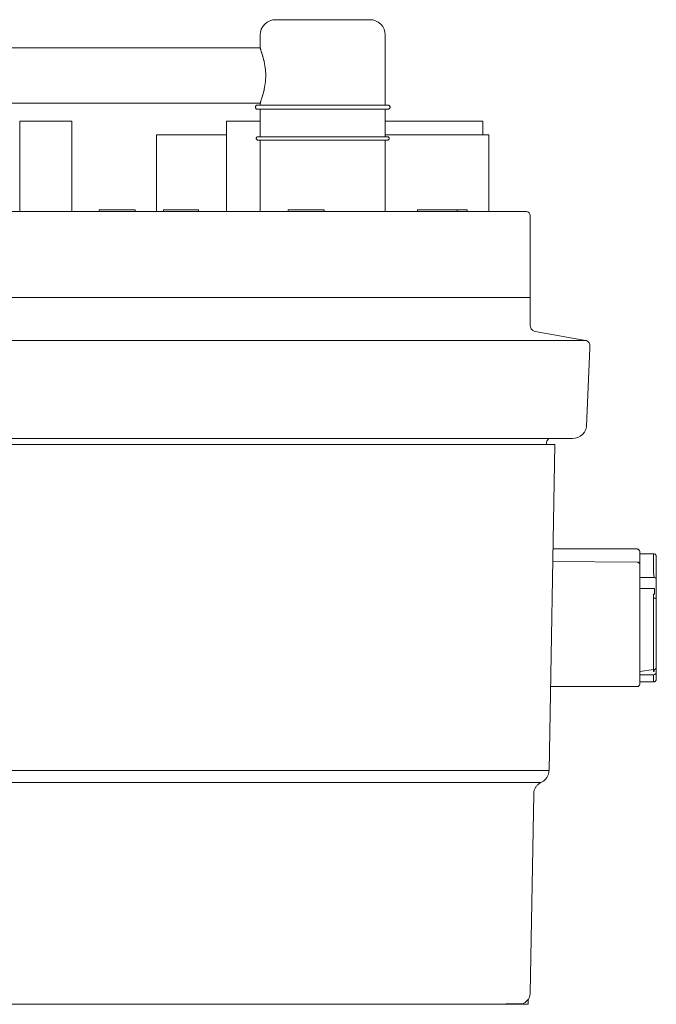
# Model space of a CAD drawing. Header units: millimetres. Extents: x -244 to 264, y 247 to 642.
# Tile 4 of 4: x 33 to 264, y 247 to 604. Entities that reach past the tile are written whole.
import ezdxf

# ---------------------------------------------------------------- set-up
doc = ezdxf.new("R2010")
doc.units = ezdxf.units.MM
doc.header["$MEASUREMENT"] = 0
doc.layers.add('material 1', color=7, linetype='Continuous')

msp = doc.modelspace()

# ---------------------------------------------------------------- linework, layer by layer
at = {"layer": 'material 1', "color": 7, "linetype": 'Continuous', "lineweight": 0}
for p, q in [((122.96, 603.04), (122.08, 602.33)), ((123.95, 603.55), (122.96, 603.04)), ((124.97, 603.85), (123.95, 603.55)), ((125.97, 603.94), (124.97, 603.85)), ((125.97, 603.94), (126.04, 603.94)), ((126.04, 603.94), (126.26, 603.94)), ((126.26, 603.94), (126.63, 603.94)), ((126.63, 603.94), (127.17, 603.94)), ((127.17, 603.94), (127.88, 603.94)), ((127.88, 603.94), (128.76, 603.94)), ((128.76, 603.94), (129.8, 603.94)), ((129.8, 603.94), (129.88, 603.94)), ((129.88, 603.94), (130.98, 603.94)), ((130.98, 603.94), (132.2, 603.94)), ((132.2, 603.94), (133.52, 603.94)), ((133.52, 603.94), (134.93, 603.94)), ((134.93, 603.94), (136.42, 603.94)), ((136.42, 603.94), (138, 603.94)), ((138, 603.94), (139.64, 603.94)), ((139.64, 603.94), (141.34, 603.94)), ((141.34, 603.94), (142.21, 603.94)), ((142.21, 603.94), (143.09, 603.94)), ((143.09, 603.94), (143.97, 603.94)), ((143.97, 603.94), (144.84, 603.94)), ((144.84, 603.94), (146.53, 603.94)), ((146.53, 603.94), (148.17, 603.94)), ((148.17, 603.94), (149.75, 603.94)), ((149.75, 603.94), (151.24, 603.94)), ((151.24, 603.94), (152.65, 603.94)), ((152.65, 603.94), (153.97, 603.94)), ((153.97, 603.94), (155.19, 603.94)), ((155.19, 603.94), (156.37, 603.94)), ((156.37, 603.94), (157.41, 603.94)), ((157.41, 603.94), (158.29, 603.94)), ((158.29, 603.94), (159, 603.94)), ((159, 603.94), (159.54, 603.94)), ((159.54, 603.94), (159.91, 603.94)), ((159.91, 603.94), (160.13, 603.94)), ((160.13, 603.94), (160.2, 603.94)), ((161.2, 603.85), (160.2, 603.94)), ((161.2, 603.85), (162.23, 603.55)), ((162.23, 603.55), (163.21, 603.04)), ((163.21, 603.04), (164.09, 602.33)), ((120.56, 599.43), (120.47, 598.43)), ((120.85, 600.46), (120.56, 599.43)), ((121.36, 601.45), (120.85, 600.46)), ((122.08, 602.33), (121.36, 601.45)), ((164.09, 602.33), (164.81, 601.45)), ((164.81, 601.45), (165.32, 600.46)), ((165.32, 600.46), (165.61, 599.43)), ((165.61, 599.43), (165.7, 598.43)), ((120.47, 598.43), (120.47, 593.63)), ((165.7, 598.43), (165.7, 573)), ((-53.21, 593.7), (120.47, 593.7)), ((120.51, 593.55), (120.52, 593.54)), ((120.66, 593.04), (120.68, 593)), ((120.68, 593), (120.69, 592.94)), ((120.98, 592.07), (121.01, 591.99)), ((121.37, 590.77), (121.4, 590.68)), ((121.82, 589.17), (121.84, 589.07)), ((122.17, 587.38), (122.4, 585.63)), ((122.4, 585.63), (122.42, 585.52)), ((122.49, 583.6), (122.42, 581.88)), ((122.49, 583.8), (122.5, 583.7)), ((122.5, 583.7), (122.49, 583.6)), ((121.79, 578.14), (121.37, 576.63)), ((121.82, 578.23), (121.79, 578.14)), ((121.84, 578.34), (121.82, 578.23)), ((122.18, 580.13), (122.17, 580.02)), ((120.68, 574.4), (120.66, 574.37)), ((120.98, 575.33), (120.96, 575.27)), ((-53.21, 573.7), (120.47, 573.7)), ((118.71, 572.41), (118.7, 572.28)), ((118.71, 572.15), (118.7, 572.28)), ((118.75, 572.55), (118.71, 572.41)), ((118.71, 572.15), (118.75, 572.02)), ((118.81, 572.68), (118.75, 572.55)), ((118.75, 572.02), (118.81, 571.89)), ((118.91, 572.79), (118.81, 572.68)), ((118.81, 571.89), (118.91, 571.77)), ((119.02, 572.88), (118.91, 572.79)), ((118.91, 571.77), (119.02, 571.68)), ((119.15, 572.95), (119.02, 572.88)), ((119.02, 571.68), (119.15, 571.61)), ((119.28, 572.99), (119.15, 572.95)), ((119.15, 571.61), (119.28, 571.57)), ((119.42, 573), (119.28, 572.99)), ((119.28, 571.57), (119.42, 571.56)), ((119.42, 573), (119.51, 573)), ((119.51, 571.56), (119.42, 571.56)), ((119.51, 573), (119.71, 573)), ((119.71, 571.56), (119.51, 571.56)), ((119.71, 573), (120.07, 573)), ((120.07, 571.56), (119.71, 571.56)), ((120.07, 573), (120.57, 573)), ((120.57, 571.56), (120.07, 571.56)), ((120.47, 573.77), (120.47, 573)), ((120.47, 561.56), (120.47, 571.56)), ((120.51, 573.87), (120.51, 573.86)), ((121.08, 573), (120.57, 573)), ((120.57, 571.56), (121.08, 571.56)), ((121.08, 573), (122.06, 573)), ((122.06, 571.56), (121.08, 571.56)), ((122.06, 573), (123.27, 573)), ((123.27, 571.56), (122.06, 571.56)), ((123.27, 573), (124.71, 573)), ((124.71, 571.56), (123.27, 571.56)), ((124.71, 573), (126.35, 573)), ((126.35, 571.56), (124.71, 571.56)), ((126.35, 573), (128.17, 573)), ((128.17, 571.56), (126.35, 571.56)), ((128.17, 573), (129.17, 573)), ((129.17, 571.56), (128.17, 571.56)), ((129.17, 573), (130.7, 573)), ((130.7, 571.56), (129.17, 571.56)), ((130.7, 573), (132.31, 573)), ((132.31, 571.56), (130.7, 571.56)), ((132.31, 573), (133.98, 573)), ((133.98, 571.56), (132.31, 571.56)), ((133.98, 573), (135.71, 573)), ((135.71, 571.56), (133.98, 571.56)), ((134.32, 572.99), (135.71, 573)), ((134.32, 571.57), (135.71, 571.56)), ((135.71, 573), (137.5, 573)), ((136.54, 572.99), (135.71, 573)), ((136.54, 571.57), (135.71, 571.56)), ((137.5, 571.56), (135.71, 571.56)), ((136.54, 572.99), (137.5, 573)), ((136.54, 572.99), (138.75, 572.99)), ((136.54, 571.57), (137.5, 571.56)), ((138.75, 571.57), (136.54, 571.57)), ((137.5, 573), (139.32, 573)), ((138.75, 572.99), (137.5, 573)), ((138.75, 571.57), (137.5, 571.56)), ((139.32, 571.56), (137.5, 571.56)), ((139.32, 573), (141.19, 573)), ((141.19, 571.56), (139.32, 571.56)), ((141.19, 573), (143.09, 573)), ((143.09, 571.56), (141.19, 571.56)), ((143.09, 573), (144.98, 573)), ((144.98, 571.56), (143.09, 571.56)), ((144.98, 573), (146.85, 573)), ((146.85, 571.56), (144.98, 571.56)), ((146.85, 573), (148.68, 573)), ((148.68, 571.56), (146.85, 571.56)), ((147.42, 572.99), (148.68, 573)), ((147.42, 572.99), (149.64, 572.99)), ((147.42, 571.57), (148.68, 571.56)), ((149.64, 571.57), (147.42, 571.57)), ((148.68, 573), (150.46, 573)), ((149.64, 572.99), (148.68, 573)), ((149.64, 571.57), (148.68, 571.56)), ((150.46, 571.56), (148.68, 571.56)), ((149.64, 572.99), (150.46, 573)), ((149.64, 571.57), (150.46, 571.56)), ((150.46, 573), (152.19, 573)), ((151.85, 572.99), (150.46, 573)), ((151.85, 571.57), (150.46, 571.56)), ((152.19, 571.56), (150.46, 571.56)), ((152.19, 573), (153.86, 573)), ((153.86, 571.56), (152.19, 571.56)), ((153.86, 573), (155.47, 573)), ((155.47, 571.56), (153.86, 571.56)), ((155.47, 573), (157, 573)), ((157, 571.56), (155.47, 571.56)), ((157, 573), (158.01, 573)), ((158.01, 571.56), (157, 571.56)), ((158.01, 573), (159.82, 573)), ((159.82, 571.56), (158.01, 571.56)), ((159.82, 573), (161.46, 573)), ((161.46, 571.56), (159.82, 571.56)), ((161.46, 573), (162.9, 573)), ((162.9, 571.56), (161.46, 571.56)), ((162.9, 573), (164.11, 573)), ((164.11, 571.56), (162.9, 571.56)), ((164.11, 573), (165.09, 573)), ((165.09, 571.56), (164.11, 571.56)), ((165.6, 573), (165.09, 573)), ((165.09, 571.56), (165.6, 571.56)), ((165.6, 573), (165.99, 573)), ((165.99, 571.56), (165.6, 571.56)), ((165.7, 561.56), (165.7, 571.56)), ((165.99, 573), (166.3, 573)), ((166.3, 571.56), (165.99, 571.56)), ((166.3, 573), (166.53, 573)), ((166.53, 571.56), (166.3, 571.56)), ((166.53, 573), (166.66, 573)), ((166.66, 571.56), (166.53, 571.56)), ((166.66, 573), (166.76, 573)), ((166.76, 571.56), (166.66, 571.56)), ((166.76, 573), (166.89, 572.99)), ((166.89, 571.57), (166.76, 571.56)), ((166.89, 572.99), (167.02, 572.95)), ((167.02, 571.61), (166.89, 571.57)), ((167.02, 572.95), (167.15, 572.88)), ((167.15, 571.68), (167.02, 571.61)), ((167.15, 572.88), (167.27, 572.79)), ((167.27, 571.77), (167.15, 571.68)), ((167.27, 572.79), (167.36, 572.68)), ((167.36, 571.89), (167.27, 571.77)), ((167.36, 572.68), (167.43, 572.55)), ((167.43, 572.02), (167.36, 571.89)), ((167.43, 572.55), (167.46, 572.41)), ((167.46, 572.15), (167.43, 572.02)), ((167.46, 572.41), (167.48, 572.28)), ((167.46, 572.15), (167.48, 572.28)), ((33.42, 567.26), (33.42, 534.47)), ((33.46, 567.26), (33.42, 567.26)), ((33.58, 567.26), (33.46, 567.26)), ((33.79, 567.26), (33.58, 567.26)), ((34.09, 567.26), (33.79, 567.26)), ((34.48, 567.26), (34.09, 567.26)), ((34.96, 567.26), (34.48, 567.26)), ((35.54, 567.26), (34.96, 567.26)), ((36.19, 567.26), (35.54, 567.26)), ((36.91, 567.26), (36.19, 567.26)), ((37.7, 567.26), (36.91, 567.26)), ((38.53, 567.26), (37.7, 567.26)), ((39.39, 567.26), (38.53, 567.26)), ((40.26, 567.26), (39.39, 567.26)), ((41.14, 567.26), (40.26, 567.26)), ((42.01, 567.26), (41.14, 567.26)), ((42.86, 567.26), (42.01, 567.26)), ((43.71, 567.26), (42.86, 567.26)), ((44.58, 567.26), (43.71, 567.26)), ((45.46, 567.26), (44.58, 567.26)), ((46.34, 567.26), (45.46, 567.26)), ((47.2, 567.26), (46.34, 567.26)), ((48.03, 567.26), (47.2, 567.26)), ((48.81, 567.26), (48.03, 567.26)), ((49.53, 567.26), (48.81, 567.26)), ((50.19, 567.26), (49.53, 567.26)), ((50.76, 567.26), (50.19, 567.26)), ((51.24, 567.26), (50.76, 567.26)), ((51.64, 567.26), (51.24, 567.26)), ((51.93, 567.26), (51.64, 567.26)), ((52.14, 567.26), (51.93, 567.26)), ((52.26, 567.26), (52.14, 567.26)), ((52.3, 567.26), (52.26, 567.26)), ((52.3, 534.47), (52.3, 567.26)), ((108.25, 567.26), (108.25, 534.47)), ((108.29, 567.26), (108.25, 567.26)), ((108.4, 567.26), (108.29, 567.26)), ((108.6, 567.26), (108.4, 567.26)), ((108.88, 567.26), (108.6, 567.26)), ((109.25, 567.26), (108.88, 567.26)), ((109.71, 567.26), (109.25, 567.26)), ((110.25, 567.26), (109.71, 567.26)), ((110.87, 567.26), (110.25, 567.26)), ((111.56, 567.26), (110.87, 567.26)), ((112.3, 567.26), (111.56, 567.26)), ((113.09, 567.26), (112.3, 567.26)), ((113.91, 567.26), (113.09, 567.26)), ((114.74, 567.26), (113.91, 567.26)), ((115.57, 567.26), (114.74, 567.26)), ((116.4, 567.26), (115.57, 567.26)), ((117.2, 567.26), (116.4, 567.26)), ((118.01, 567.26), (117.2, 567.26)), ((118.83, 567.26), (118.01, 567.26)), ((119.67, 567.26), (118.83, 567.26)), ((120.47, 567.26), (119.67, 567.26)), ((167.19, 567.26), (165.7, 567.26)), ((169.31, 567.26), (167.19, 567.26)), ((171.46, 567.26), (169.31, 567.26)), ((173.62, 567.26), (171.46, 567.26)), ((175.75, 567.26), (173.62, 567.26)), ((177.83, 567.26), (175.75, 567.26)), ((179.92, 567.26), (177.83, 567.26)), ((182.05, 567.26), (179.92, 567.26)), ((184.21, 567.26), (182.05, 567.26)), ((186.36, 567.26), (184.21, 567.26)), ((188.48, 567.26), (186.36, 567.26)), ((190.51, 567.26), (188.48, 567.26)), ((192.44, 567.26), (190.51, 567.26)), ((194.22, 567.26), (192.44, 567.26)), ((195.82, 567.26), (194.22, 567.26)), ((197.23, 567.26), (195.82, 567.26)), ((198.42, 567.26), (197.23, 567.26)), ((199.38, 567.26), (198.42, 567.26)), ((200.11, 567.26), (199.38, 567.26)), ((200.62, 567.26), (200.11, 567.26)), ((200.91, 567.26), (200.62, 567.26)), ((201, 567.26), (200.91, 567.26)), ((201, 567.26), (201, 562.26)), ((82.92, 562.25), (83.02, 562.25)), ((82.92, 534.47), (82.92, 562.25)), ((83.02, 562.25), (83.34, 562.25)), ((83.34, 562.25), (83.89, 562.25)), ((83.89, 562.25), (84.67, 562.25)), ((84.67, 562.25), (85.71, 562.25)), ((85.71, 562.25), (86.98, 562.25)), ((86.98, 562.25), (88.49, 562.25)), ((88.49, 562.25), (90.22, 562.25)), ((90.22, 562.25), (92.13, 562.25)), ((92.13, 562.25), (94.2, 562.25)), ((94.2, 562.25), (96.39, 562.25)), ((96.39, 562.25), (98.66, 562.25)), ((98.66, 562.25), (100.98, 562.25)), ((100.98, 562.25), (103.3, 562.25)), ((103.3, 562.25), (105.59, 562.25)), ((105.59, 562.25), (107.83, 562.25)), ((107.83, 562.25), (108.25, 562.25)), ((119.02, 561.07), (119.01, 560.96)), ((119.02, 560.85), (119.01, 560.96)), ((119.05, 561.18), (119.02, 561.07)), ((119.02, 560.85), (119.05, 560.73)), ((119.11, 561.29), (119.05, 561.18)), ((119.05, 560.73), (119.11, 560.63)), ((119.19, 561.39), (119.11, 561.29)), ((119.11, 560.63), (119.19, 560.53)), ((119.29, 561.46), (119.19, 561.39)), ((119.19, 560.53), (119.29, 560.45)), ((119.39, 561.52), (119.29, 561.46)), ((119.29, 560.45), (119.39, 560.39)), ((119.51, 561.55), (119.39, 561.52)), ((119.39, 560.39), (119.51, 560.36)), ((119.62, 561.56), (119.51, 561.55)), ((119.51, 560.36), (119.62, 560.35)), ((119.62, 561.56), (119.71, 561.56)), ((119.71, 560.35), (119.62, 560.35)), ((119.71, 561.56), (119.91, 561.56)), ((119.91, 560.35), (119.71, 560.35)), ((119.91, 561.56), (120.26, 561.56)), ((120.26, 560.35), (119.91, 560.35)), ((120.26, 561.56), (120.77, 561.56)), ((120.77, 560.35), (120.26, 560.35)), ((120.47, 560.35), (120.47, 534.47)), ((121.26, 561.56), (120.77, 561.56)), ((120.77, 560.35), (121.26, 560.35)), ((121.26, 561.56), (122.24, 561.56)), ((122.24, 560.35), (121.26, 560.35)), ((122.24, 561.56), (123.44, 561.56)), ((123.44, 560.35), (122.24, 560.35)), ((123.44, 561.56), (124.87, 561.56)), ((124.87, 560.35), (123.44, 560.35)), ((124.87, 561.56), (126.49, 561.56)), ((126.49, 560.35), (124.87, 560.35)), ((126.49, 561.56), (128.29, 561.56)), ((128.29, 560.35), (126.49, 560.35)), ((128.29, 561.56), (129.29, 561.56)), ((129.29, 560.35), (128.29, 560.35)), ((129.29, 561.56), (130.81, 561.56)), ((130.81, 560.35), (129.29, 560.35)), ((130.81, 561.56), (132.4, 561.56)), ((132.4, 560.35), (130.81, 560.35)), ((132.26, 561.55), (134.06, 561.56)), ((132.26, 560.36), (134.06, 560.35)), ((132.4, 561.56), (134.06, 561.56)), ((134.06, 560.35), (132.4, 560.35)), ((134.06, 561.56), (135.77, 561.56)), ((134.41, 561.55), (134.06, 561.56)), ((134.41, 560.36), (134.06, 560.35)), ((135.77, 560.35), (134.06, 560.35)), ((134.41, 561.55), (135.77, 561.56)), ((134.41, 561.55), (136.6, 561.55)), ((134.41, 560.36), (135.77, 560.35)), ((136.6, 560.36), (134.41, 560.36)), ((135.77, 561.56), (137.54, 561.56)), ((136.6, 561.55), (135.77, 561.56)), ((136.6, 560.36), (135.77, 560.35)), ((137.54, 560.35), (135.77, 560.35)), ((136.6, 561.55), (137.54, 561.56)), ((136.6, 561.55), (138.8, 561.55)), ((136.6, 560.36), (137.54, 560.35)), ((138.8, 560.36), (136.6, 560.36)), ((137.54, 561.56), (139.36, 561.56)), ((138.8, 561.55), (137.54, 561.56)), ((138.8, 560.36), (137.54, 560.35)), ((139.36, 560.35), (137.54, 560.35)), ((138.8, 561.55), (139.36, 561.56)), ((138.8, 561.55), (140.97, 561.55)), ((138.8, 560.36), (139.36, 560.35)), ((140.97, 560.36), (138.8, 560.36)), ((139.36, 561.56), (141.21, 561.56)), ((140.97, 561.55), (139.36, 561.56)), ((140.97, 560.36), (139.36, 560.35)), ((141.21, 560.35), (139.36, 560.35)), ((141.21, 561.56), (143.09, 561.56)), ((143.09, 560.35), (141.21, 560.35)), ((143.09, 561.56), (144.96, 561.56)), ((144.96, 560.35), (143.09, 560.35)), ((144.96, 561.56), (146.81, 561.56)), ((146.81, 560.35), (144.96, 560.35)), ((145.2, 561.55), (146.81, 561.56)), ((145.2, 561.55), (147.38, 561.55)), ((145.2, 560.36), (146.81, 560.35)), ((147.38, 560.36), (145.2, 560.36)), ((146.81, 561.56), (148.63, 561.56)), ((147.38, 561.55), (146.81, 561.56)), ((147.38, 560.36), (146.81, 560.35)), ((148.63, 560.35), (146.81, 560.35)), ((147.38, 561.55), (148.63, 561.56)), ((147.38, 561.55), (149.57, 561.55)), ((147.38, 560.36), (148.63, 560.35)), ((149.57, 560.36), (147.38, 560.36)), ((148.63, 561.56), (150.4, 561.56)), ((149.57, 561.55), (148.63, 561.56)), ((149.57, 560.36), (148.63, 560.35)), ((150.4, 560.35), (148.63, 560.35)), ((149.57, 561.55), (150.4, 561.56)), ((149.57, 561.55), (151.77, 561.55)), ((149.57, 560.36), (150.4, 560.35)), ((151.77, 560.36), (149.57, 560.36)), ((150.4, 561.56), (152.12, 561.56)), ((151.77, 561.55), (150.4, 561.56)), ((151.77, 560.36), (150.4, 560.35)), ((152.12, 560.35), (150.4, 560.35)), ((151.77, 561.55), (152.12, 561.56)), ((151.77, 560.36), (152.12, 560.35)), ((152.12, 561.56), (153.77, 561.56)), ((153.92, 561.55), (152.12, 561.56)), ((153.92, 560.36), (152.12, 560.35)), ((153.77, 560.35), (152.12, 560.35)), ((153.77, 561.56), (155.36, 561.56)), ((155.36, 560.35), (153.77, 560.35)), ((155.36, 561.56), (156.88, 561.56)), ((156.88, 560.35), (155.36, 560.35)), ((156.88, 561.56), (157.88, 561.56)), ((157.88, 560.35), (156.88, 560.35)), ((157.88, 561.56), (159.68, 561.56)), ((159.68, 560.35), (157.88, 560.35)), ((159.68, 561.56), (161.31, 561.56)), ((161.31, 560.35), (159.68, 560.35)), ((161.31, 561.56), (162.73, 561.56)), ((162.73, 560.35), (161.31, 560.35)), ((162.73, 561.56), (163.93, 561.56)), ((163.93, 560.35), (162.73, 560.35)), ((163.93, 561.56), (164.91, 561.56)), ((164.91, 560.35), (163.93, 560.35)), ((165.41, 561.56), (164.91, 561.56)), ((164.91, 560.35), (165.41, 560.35)), ((165.41, 561.56), (165.8, 561.56)), ((165.8, 560.35), (165.41, 560.35)), ((166.2, 562.26), (165.7, 562.26)), ((165.7, 534.47), (165.7, 560.35)), ((165.8, 561.56), (166.1, 561.56)), ((166.1, 560.35), (165.8, 560.35)), ((166.1, 561.56), (166.33, 561.56)), ((166.33, 560.35), (166.1, 560.35)), ((168.51, 562.26), (166.2, 562.26)), ((166.33, 561.56), (166.46, 561.56)), ((166.46, 560.35), (166.33, 560.35)), ((166.46, 561.56), (166.55, 561.56)), ((166.55, 560.35), (166.46, 560.35)), ((166.55, 561.56), (166.66, 561.55)), ((166.66, 560.36), (166.55, 560.35)), ((166.66, 561.55), (166.78, 561.52)), ((166.78, 560.39), (166.66, 560.36)), ((166.78, 561.52), (166.89, 561.46)), ((166.89, 560.45), (166.78, 560.39)), ((166.89, 561.46), (166.98, 561.39)), ((166.98, 560.53), (166.89, 560.45)), ((166.98, 561.39), (167.06, 561.29)), ((167.06, 560.63), (166.98, 560.53)), ((167.06, 561.29), (167.12, 561.18)), ((167.12, 560.73), (167.06, 560.63)), ((167.12, 561.18), (167.15, 561.07)), ((167.15, 560.85), (167.12, 560.73)), ((167.15, 561.07), (167.16, 560.96)), ((167.15, 560.85), (167.16, 560.96)), ((170.86, 562.26), (168.51, 562.26)), ((173.22, 562.26), (170.86, 562.26)), ((175.56, 562.26), (173.22, 562.26)), ((177.83, 562.26), (175.56, 562.26)), ((180.11, 562.26), (177.83, 562.26)), ((182.45, 562.26), (180.11, 562.26)), ((184.81, 562.26), (182.45, 562.26)), ((187.16, 562.26), (184.81, 562.26)), ((189.47, 562.26), (187.16, 562.26)), ((191.7, 562.26), (189.47, 562.26)), ((193.81, 562.26), (191.7, 562.26)), ((195.75, 562.26), (193.81, 562.26)), ((197.51, 562.26), (195.75, 562.26)), ((199.05, 562.26), (197.51, 562.26)), ((200.35, 562.26), (199.05, 562.26)), ((201.4, 562.26), (200.35, 562.26)), ((202.2, 562.26), (201.4, 562.26)), ((202.75, 562.26), (202.2, 562.26)), ((203.07, 562.26), (202.75, 562.26)), ((203.18, 562.26), (203.07, 562.26)), ((203.18, 562.26), (203.18, 534.47)), ((62.22, 535.15), (62.2, 535.15)), ((62.2, 535.15), (62.2, 534.47)), ((62.29, 535.15), (62.22, 535.15)), ((62.43, 535.15), (62.29, 535.15)), ((62.63, 535.15), (62.43, 535.15)), ((62.88, 535.15), (62.63, 535.15)), ((63.18, 535.15), (62.88, 535.15)), ((63.52, 535.15), (63.18, 535.15)), ((63.89, 535.15), (63.52, 535.15)), ((64.31, 535.15), (63.89, 535.15)), ((64.78, 535.15), (64.31, 535.15)), ((65.29, 535.15), (64.78, 535.15)), ((65.83, 535.15), (65.29, 535.15)), ((66.4, 535.15), (65.83, 535.15)), ((66.98, 535.15), (66.4, 535.15)), ((67.58, 535.15), (66.98, 535.15)), ((68.17, 535.15), (67.58, 535.15)), ((68.76, 535.15), (68.17, 535.15)), ((69.34, 535.15), (68.76, 535.15)), ((69.89, 535.15), (69.34, 535.15)), ((70.44, 535.15), (69.89, 535.15)), ((70.98, 535.15), (70.44, 535.15)), ((71.5, 535.15), (70.98, 535.15)), ((71.99, 535.15), (71.5, 535.15)), ((72.45, 535.15), (71.99, 535.15)), ((72.66, 535.15), (72.45, 535.15)), ((72.86, 535.15), (72.66, 535.15)), ((73.22, 535.15), (72.86, 535.15)), ((73.53, 535.15), (73.22, 535.15)), ((73.78, 535.15), (73.53, 535.15)), ((73.98, 535.15), (73.78, 535.15)), ((75.08, 535.15), (73.98, 535.15)), ((75.12, 535.15), (75.08, 535.15)), ((75.13, 535.15), (75.12, 535.15)), ((75.13, 535.15), (75.13, 534.47)), ((85.38, 534.47), (85.38, 535.15)), ((85.4, 535.15), (85.38, 535.15)), ((85.46, 535.15), (85.4, 535.15)), ((85.56, 535.15), (85.46, 535.15)), ((85.69, 535.15), (85.56, 535.15)), ((85.87, 535.15), (85.69, 535.15)), ((86.08, 535.15), (85.87, 535.15)), ((86.33, 535.15), (86.08, 535.15)), ((86.62, 535.15), (86.33, 535.15)), ((86.93, 535.15), (86.62, 535.15)), ((87.28, 535.15), (86.93, 535.15)), ((87.65, 535.15), (87.28, 535.15)), ((88.04, 535.15), (87.65, 535.15)), ((88.45, 535.15), (88.04, 535.15)), ((88.87, 535.15), (88.45, 535.15)), ((89.29, 535.15), (88.87, 535.15)), ((89.72, 535.15), (89.29, 535.15)), ((90.15, 535.15), (89.72, 535.15)), ((90.6, 535.15), (90.15, 535.15)), ((91.06, 535.15), (90.6, 535.15)), ((91.54, 535.15), (91.06, 535.15)), ((92.02, 535.15), (91.54, 535.15)), ((92.5, 535.15), (92.02, 535.15)), ((92.98, 535.15), (92.5, 535.15)), ((93.45, 535.15), (92.98, 535.15)), ((93.91, 535.15), (93.45, 535.15)), ((94.35, 535.15), (93.91, 535.15)), ((94.77, 535.15), (94.35, 535.15)), ((95.17, 535.15), (94.77, 535.15)), ((95.53, 535.15), (95.17, 535.15)), ((95.86, 535.15), (95.53, 535.15)), ((96.16, 535.15), (95.86, 535.15)), ((96.16, 535.15), (96.47, 535.15)), ((96.47, 535.15), (96.74, 535.15)), ((97.96, 535.15), (96.74, 535.15)), ((98.04, 535.15), (97.96, 535.15)), ((98.11, 535.15), (98.04, 535.15)), ((98.13, 535.15), (98.11, 535.15)), ((98.12, 534.47), (98.13, 535.15)), ((130.58, 534.47), (130.58, 535.15)), ((130.58, 535.15), (130.61, 535.15)), ((130.61, 535.15), (130.68, 535.15)), ((132.05, 535.15), (130.68, 535.15)), ((132.3, 535.15), (132.05, 535.15)), ((132.61, 535.15), (132.3, 535.15)), ((132.97, 535.15), (132.61, 535.15)), ((133.38, 535.15), (132.97, 535.15)), ((133.84, 535.15), (133.38, 535.15)), ((134.34, 535.15), (133.84, 535.15)), ((134.86, 535.15), (134.34, 535.15)), ((135.41, 535.15), (134.86, 535.15)), ((135.97, 535.15), (135.41, 535.15)), ((136.54, 535.15), (135.97, 535.15)), ((137.11, 535.15), (136.54, 535.15)), ((137.68, 535.15), (137.11, 535.15)), ((138.27, 535.15), (137.68, 535.15)), ((138.86, 535.15), (138.27, 535.15)), ((139.44, 535.15), (138.86, 535.15)), ((140.01, 535.15), (139.44, 535.15)), ((140.55, 535.15), (140.01, 535.15)), ((141.06, 535.15), (140.55, 535.15)), ((141.53, 535.15), (141.06, 535.15)), ((141.96, 535.15), (141.53, 535.15)), ((142.33, 535.15), (141.96, 535.15)), ((142.66, 535.15), (142.33, 535.15)), ((142.95, 535.15), (142.66, 535.15)), ((143.19, 535.15), (142.95, 535.15)), ((143.38, 535.15), (143.19, 535.15)), ((143.52, 535.15), (143.38, 535.15)), ((143.59, 535.15), (143.52, 535.15)), ((143.6, 535.15), (143.59, 535.15)), ((143.6, 534.47), (143.6, 535.15)), ((177.35, 534.47), (177.35, 535.15)), ((177.37, 535.15), (177.35, 535.15)), ((177.43, 535.15), (177.37, 535.15)), ((177.52, 535.15), (177.43, 535.15)), ((177.66, 535.15), (177.52, 535.15)), ((177.84, 535.15), (177.66, 535.15)), ((178.05, 535.15), (177.84, 535.15)), ((178.29, 535.15), (178.05, 535.15)), ((178.57, 535.15), (178.29, 535.15)), ((178.86, 535.15), (178.57, 535.15)), ((178.86, 535.15), (179.25, 535.15)), ((179.25, 535.15), (179.65, 535.15)), ((183.19, 535.15), (179.65, 535.15)), ((183.72, 535.15), (183.19, 535.15)), ((184.28, 535.15), (183.72, 535.15)), ((184.87, 535.15), (184.28, 535.15)), ((185.47, 535.15), (184.87, 535.15)), ((186.07, 535.15), (185.47, 535.15)), ((186.68, 535.15), (186.07, 535.15)), ((187.27, 535.15), (186.68, 535.15)), ((187.84, 535.15), (187.27, 535.15)), ((188.39, 535.15), (187.84, 535.15)), ((188.89, 535.15), (188.39, 535.15)), ((189.37, 535.15), (188.89, 535.15)), ((189.81, 535.15), (189.37, 535.15)), ((190.22, 535.15), (189.81, 535.15)), ((190.6, 535.15), (190.22, 535.15)), ((190.93, 535.15), (190.6, 535.15)), ((191.21, 535.15), (190.93, 535.15)), ((191.43, 535.15), (191.21, 535.15)), ((191.6, 535.15), (191.43, 535.15)), ((191.71, 535.15), (191.6, 535.15)), ((191.75, 535.15), (191.71, 535.15)), ((191.75, 534.47), (191.75, 535.15)), ((192.13, 535.15), (191.75, 535.15)), ((192.52, 535.15), (192.13, 535.15)), ((192.9, 535.15), (192.52, 535.15)), ((193.26, 535.15), (192.9, 535.15)), ((193.61, 535.15), (193.26, 535.15)), ((193.94, 535.15), (193.61, 535.15)), ((194.24, 535.15), (193.94, 535.15)), ((194.51, 535.15), (194.24, 535.15)), ((194.75, 535.15), (194.51, 535.15)), ((194.95, 535.15), (194.75, 535.15)), ((195.11, 535.15), (194.95, 535.15)), ((195.23, 535.15), (195.11, 535.15)), ((195.31, 535.15), (195.23, 535.15)), ((195.36, 535.15), (195.31, 535.15)), ((195.36, 534.47), (195.36, 535.15)), ((195.36, 535.15), (195.36, 535.15)), ((10.07, 534.47), (46.34, 534.47)), ((46.34, 534.47), (90.14, 534.47)), ((76.56, 534.47), (76.56, 534.47)), ((76.56, 534.47), (76.56, 534.47)), ((78.47, 534.47), (78.47, 534.47)), ((79.82, 534.47), (79.82, 534.47)), ((112.96, 534.47), (90.14, 534.47)), ((112.96, 534.47), (130.17, 534.47)), ((170.21, 534.47), (130.17, 534.47)), ((178.51, 534.47), (170.21, 534.47)), ((186.92, 534.47), (178.51, 534.47)), ((194.9, 534.47), (186.92, 534.47)), ((201.9, 534.47), (194.9, 534.47)), ((207.46, 534.47), (201.9, 534.47)), ((211.26, 534.47), (207.46, 534.47)), ((207.5, 534.47), (207.5, 534.47)), ((213.25, 534.47), (211.26, 534.47)), ((213.58, 534.47), (213.25, 534.47)), ((215.93, 534.47), (213.58, 534.47)), ((216.71, 534.47), (215.93, 534.47)), ((216.71, 534.47), (216.99, 534.45)), ((216.99, 534.45), (217.27, 534.37)), ((217.27, 534.37), (217.54, 534.23)), ((217.54, 534.23), (217.78, 534.03)), ((217.78, 534.03), (217.98, 533.79)), ((217.98, 533.79), (218.12, 533.51)), ((218.12, 533.51), (218.2, 533.23)), ((218.2, 533.23), (218.23, 532.96)), ((218.23, 532.96), (218.23, 529.47)), ((218.23, 503.4), (218.23, 529.47)), ((-19.75, 503.41), (46.36, 503.41)), ((46.36, 503.4), (-19.75, 503.4)), ((46.36, 503.41), (113.02, 503.41)), ((113.02, 503.4), (46.36, 503.4)), ((113.02, 503.41), (170.29, 503.41)), ((170.29, 503.4), (113.02, 503.4)), ((170.29, 503.41), (178.87, 503.41)), ((170.29, 503.4), (170.29, 503.4)), ((178.87, 503.41), (187.55, 503.41)), ((187.55, 503.41), (195.8, 503.41)), ((195.8, 503.4), (187.55, 503.4)), ((187.55, 503.4), (187.55, 503.4)), ((195.8, 503.41), (203.03, 503.41)), ((203.03, 503.4), (195.8, 503.4)), ((203.03, 503.41), (208.77, 503.41)), ((203.11, 503.4), (203.03, 503.4)), ((208.77, 503.41), (212.7, 503.41)), ((212.7, 503.41), (214.75, 503.41)), ((214.75, 503.41), (215.1, 503.41)), ((215.1, 503.4), (215.09, 503.4)), ((215.1, 503.41), (217.45, 503.41)), ((217.45, 503.4), (215.1, 503.4)), ((217.45, 503.41), (218.23, 503.41)), ((218.23, 503.4), (217.45, 503.4)), ((218.23, 493.18), (218.23, 503.41)), ((218.23, 493.18), (218.26, 492.79)), ((218.38, 492.38), (218.26, 492.79)), ((218.58, 492), (218.38, 492.38)), ((218.86, 491.65), (218.58, 492)), ((219.21, 491.37), (218.86, 491.65)), ((219.6, 491.17), (219.21, 491.37)), ((220, 491.05), (219.6, 491.17)), ((220.02, 491.05), (220, 491.05)), ((220, 491.05), (220, 491.05)), ((220.02, 491.05), (220.02, 491.05)), ((238.17, 487.85), (220.02, 491.05)), ((-19.95, 487.84), (46.61, 487.84)), ((10.07, 487.85), (46.61, 487.84)), ((46.61, 487.84), (50.4, 487.85)), ((46.61, 487.84), (113.72, 487.84)), ((50.4, 487.85), (90.73, 487.85)), ((113.72, 487.84), (90.73, 487.85)), ((113.72, 487.84), (131.06, 487.85)), ((113.72, 487.84), (113.72, 487.84)), ((113.73, 487.84), (207.62, 487.84)), ((131.06, 487.85), (207.62, 487.84)), ((207.62, 487.84), (217.9, 487.84)), ((215.49, 487.85), (210.23, 487.85)), ((217.9, 487.84), (215.49, 487.85)), ((217.9, 487.84), (220.22, 487.85)), ((217.9, 487.84), (217.9, 487.84)), ((217.9, 487.84), (226.05, 487.84)), ((226.05, 487.84), (220.22, 487.85)), ((226.05, 487.84), (227.89, 487.85)), ((226.05, 487.84), (226.05, 487.84)), ((226.05, 487.84), (237.4, 487.84)), ((231.63, 487.84), (227.89, 487.85)), ((238.17, 487.85), (237.4, 487.84)), ((237.4, 487.84), (237.4, 487.84)), ((237.4, 487.84), (237.4, 487.84)), ((237.4, 487.84), (238.18, 487.84)), ((238.18, 487.84), (238.17, 487.85)), ((238.18, 487.84), (238.18, 487.84)), ((238.18, 487.84), (238.56, 487.74)), ((238.56, 487.74), (238.91, 487.55)), ((239.82, 484.97), (238.61, 456.76)), ((238.91, 487.55), (239.23, 487.29)), ((239.23, 487.29), (239.49, 486.97)), ((239.49, 486.97), (239.68, 486.61)), ((239.68, 486.61), (239.79, 486.24)), ((239.79, 486.24), (239.82, 485.88)), ((239.82, 484.97), (239.82, 485.88)), ((238.58, 456.53), (238.3, 455.57)), ((238.61, 456.76), (238.58, 456.53)), ((236.32, 453.14), (235.39, 452.66)), ((237.15, 453.82), (236.32, 453.14)), ((237.82, 454.64), (237.15, 453.82)), ((238.3, 455.57), (237.82, 454.64)), ((-110.38, 450.17), (199.94, 450.17)), ((204.84, 452.3), (-85.77, 452.3)), ((199.94, 450.17), (204.74, 450.17)), ((204.74, 450.17), (209.04, 450.17)), ((204.84, 452.3), (204.84, 452.3)), ((214.4, 452.3), (204.84, 452.3)), ((209.04, 450.17), (212.72, 450.17)), ((212.72, 450.17), (215.74, 450.17)), ((214.4, 452.3), (214.4, 452.3)), ((221.99, 452.3), (214.4, 452.3)), ((214.4, 452.3), (214.4, 452.3)), ((215.74, 450.17), (218.06, 450.17)), ((218.06, 450.17), (219.67, 450.17)), ((219.67, 450.17), (220.79, 450.17)), ((220.95, 450.17), (220.79, 450.17)), ((223.3, 450.17), (220.95, 450.17)), ((221.99, 452.3), (221.98, 452.3)), ((221.99, 452.3), (221.99, 452.3)), ((227.18, 452.3), (221.99, 452.3)), ((223.35, 450.17), (223.3, 450.17)), ((223.35, 450.17), (227.14, 450.17)), ((224.06, 450.51), (224.09, 450.91)), ((224.06, 450.51), (224.08, 450.17)), ((224.09, 450.91), (224.21, 451.32)), ((224.21, 451.32), (224.41, 451.71)), ((224.41, 451.71), (224.7, 452.06)), ((224.98, 452.3), (224.7, 452.06)), ((227.14, 450.17), (225.01, 332.08)), ((227.18, 452.3), (227.18, 452.3)), ((229.89, 452.3), (227.18, 452.3)), ((227.18, 452.3), (227.18, 452.3)), ((228.8, 452.3), (230.34, 452.3)), ((229.89, 452.3), (230.34, 452.3)), ((229.89, 452.3), (229.89, 452.3)), ((230.34, 452.3), (232.71, 452.3)), ((230.35, 452.3), (230.36, 452.3)), ((230.36, 452.3), (231.05, 452.3)), ((232.7, 452.3), (232.71, 452.3)), ((233.49, 452.3), (232.71, 452.3)), ((234.43, 452.39), (233.49, 452.3)), ((233.49, 452.3), (233.49, 452.3)), ((235.39, 452.66), (234.43, 452.39)), ((226.46, 412.32), (256.93, 412.32)), ((257.1, 412.3), (256.93, 412.32)), ((257.27, 412.25), (257.1, 412.3)), ((257.44, 412.17), (257.27, 412.25)), ((257.59, 412.05), (257.44, 412.17)), ((257.71, 411.9), (257.59, 412.05)), ((257.79, 411.73), (257.71, 411.9)), ((257.84, 411.56), (257.79, 411.73)), ((257.86, 411.39), (257.84, 411.56)), ((257.86, 411.39), (257.86, 411.37)), ((257.86, 411.37), (257.86, 411.17)), ((257.86, 411.17), (257.86, 410.81)), ((257.86, 410.81), (257.86, 410.29)), ((257.86, 410.58), (262.86, 410.58)), ((257.86, 410.29), (257.86, 409.62)), ((262.86, 410.54), (262.86, 410.58)), ((263.04, 410.56), (262.86, 410.58)), ((262.86, 410.27), (262.86, 410.54)), ((262.86, 409.77), (262.86, 410.27)), ((263.23, 410.51), (263.04, 410.56)), ((263.4, 410.41), (263.23, 410.51)), ((263.57, 410.28), (263.4, 410.41)), ((263.69, 410.12), (263.57, 410.28)), ((263.79, 409.94), (263.69, 410.12)), ((263.84, 409.76), (263.79, 409.94)), ((256.93, 407.56), (226.38, 407.81)), ((256.93, 407.56), (226.38, 407.81)), ((256.93, 407.56), (256.93, 407.56)), ((256.93, 407.56), (257.1, 407.54)), ((256.93, 407.56), (257.1, 407.54)), ((257.1, 407.54), (257.27, 407.5)), ((257.27, 407.5), (257.44, 407.44)), ((257.44, 407.44), (257.59, 407.34)), ((257.59, 407.34), (257.71, 407.22)), ((257.71, 407.22), (257.79, 407.08)), ((257.79, 407.08), (257.84, 406.95)), ((257.84, 406.95), (257.86, 406.81)), ((257.86, 409.62), (257.86, 409.03)), ((257.86, 409.03), (257.86, 408.36)), ((257.86, 408.36), (257.86, 407.62)), ((257.86, 407.62), (257.86, 406.81)), ((257.86, 406.81), (257.86, 406.81)), ((257.86, 406.81), (257.86, 406.81)), ((257.86, 406.81), (257.86, 406.81)), ((257.86, 406.81), (257.86, 406.81)), ((257.86, 406.81), (257.86, 406.81)), ((257.86, 406.81), (257.86, 406.81)), ((257.86, 406.81), (257.86, 406.81)), ((257.86, 406.81), (257.86, 406.81)), ((257.86, 406.81), (257.86, 406.03)), ((262.86, 409.02), (262.86, 409.77)), ((262.86, 408.03), (262.86, 409.02)), ((262.86, 406.81), (262.86, 408.03)), ((262.86, 405.38), (262.86, 406.81)), ((263.86, 409.58), (263.84, 409.76)), ((263.86, 409.58), (263.86, 409.55)), ((263.86, 409.55), (263.86, 409.37)), ((263.86, 409.37), (263.86, 409.04)), ((263.86, 409.04), (263.86, 408.56)), ((263.86, 408.56), (263.86, 407.94)), ((263.86, 407.94), (263.86, 407.19)), ((263.86, 407.19), (263.86, 406.32)), ((257.86, 406.03), (257.86, 404.36)), ((257.86, 404.36), (257.86, 402.52)), ((262.86, 403.76), (262.86, 405.38)), ((262.86, 403.76), (263.04, 402)), ((263.86, 406.32), (263.86, 405.34)), ((263.86, 405.34), (263.86, 404.62)), ((263.86, 404.62), (263.86, 403.08)), ((263.86, 403.08), (263.86, 401.38)), ((257.86, 402.52), (257.86, 400.53)), ((257.86, 402.01), (262.86, 401.98)), ((257.86, 400.53), (257.86, 398.42)), ((262.86, 401.98), (263.04, 402)), ((263.23, 401.96), (263.04, 402)), ((263.4, 401.9), (263.23, 401.96)), ((263.56, 401.82), (263.4, 401.9)), ((263.69, 401.72), (263.56, 401.82)), ((263.79, 401.61), (263.69, 401.72)), ((263.79, 399.73), (263.79, 401.61)), ((263.84, 399.63), (263.79, 399.73)), ((263.86, 399.53), (263.84, 399.63)), ((263.86, 401.38), (263.86, 399.53)), ((263.86, 399.53), (263.86, 397.58)), ((257.86, 398.42), (257.86, 396.23)), ((257.86, 398.04), (262.86, 398.03)), ((257.86, 394.81), (257.86, 396.23)), ((262.86, 398.03), (263.04, 398.04)), ((262.86, 394.56), (262.86, 395.93)), ((262.86, 395.93), (263.04, 395.92)), ((262.86, 395.93), (262.86, 394.56)), ((263.23, 398.01), (263.04, 398.04)), ((263.23, 395.9), (263.04, 395.92)), ((263.23, 395.9), (263.23, 398.01)), ((263.86, 395.88), (263.86, 397.58)), ((263.86, 395.88), (263.86, 395.75)), ((263.86, 395.75), (263.86, 395.56)), ((257.86, 394.81), (257.86, 393)), ((257.86, 393), (257.86, 391.15)), ((263.04, 394.55), (262.86, 394.56)), ((262.86, 394.56), (262.86, 393.78)), ((262.86, 394.56), (262.86, 394.56)), ((262.86, 394.56), (262.86, 394.56)), ((262.86, 394.56), (262.86, 394.56)), ((262.86, 391.62), (262.86, 393.78)), ((263.23, 394.54), (263.04, 394.55)), ((263.4, 394.51), (263.23, 394.54)), ((263.56, 394.47), (263.4, 394.51)), ((263.69, 394.42), (263.56, 394.47)), ((263.79, 394.36), (263.69, 394.42)), ((263.84, 394.31), (263.79, 394.36)), ((263.86, 394.25), (263.84, 394.31)), ((263.86, 395.56), (263.86, 395.07)), ((263.86, 395.07), (263.86, 394.66)), ((263.86, 394.66), (263.86, 394.46)), ((263.86, 394.46), (263.86, 394.25)), ((263.86, 394.25), (263.86, 393.53)), ((263.86, 394.25), (263.86, 394.25)), ((263.86, 394.25), (263.86, 394.25)), ((263.86, 394.25), (263.86, 394.25)), ((263.86, 394.25), (263.86, 394.25)), ((263.86, 394.25), (263.86, 394.25)), ((263.86, 394.25), (263.86, 394.25)), ((263.86, 394.25), (263.86, 394.25)), ((263.86, 394.25), (263.86, 394.25)), ((263.86, 394.25), (263.86, 394.25)), ((263.86, 394.25), (263.86, 394.25)), ((263.86, 394.25), (263.86, 394.25)), ((263.86, 394.25), (263.86, 394.25)), ((263.86, 394.25), (263.86, 394.25)), ((263.86, 394.25), (263.86, 394.25)), ((263.86, 394.25), (263.86, 394.25)), ((263.86, 394.25), (263.86, 394.25)), ((263.86, 394.25), (263.86, 394.25)), ((263.86, 394.25), (263.86, 394.25)), ((263.86, 394.25), (263.86, 394.25)), ((263.86, 394.25), (263.86, 394.25)), ((263.86, 394.25), (263.86, 394.25)), ((263.86, 394.25), (263.86, 394.25)), ((263.86, 394.25), (263.86, 394.25)), ((263.86, 394.25), (263.86, 394.25)), ((263.86, 394.25), (263.86, 394.25)), ((263.86, 394.25), (263.86, 394.25)), ((263.86, 393.53), (263.86, 391.52)), ((257.86, 391.15), (257.86, 389.28)), ((257.86, 389.28), (257.86, 387.4)), ((262.86, 389.48), (262.86, 391.62)), ((262.86, 387.4), (262.86, 389.48)), ((263.86, 391.52), (263.86, 389.47)), ((263.86, 389.47), (263.86, 387.4)), ((257.86, 387.4), (257.86, 385.51)), ((257.86, 385.51), (257.86, 383.64)), ((262.86, 385.31), (262.86, 387.4)), ((262.86, 383.18), (262.86, 385.31)), ((263.86, 387.4), (263.86, 385.33)), ((263.86, 385.33), (263.86, 383.27)), ((257.86, 383.64), (257.86, 381.79)), ((257.86, 381.79), (257.86, 379.98)), ((262.86, 381.02), (262.86, 383.18)), ((263.86, 383.27), (263.86, 381.26)), ((257.86, 379.98), (257.86, 378.56)), ((257.86, 378.56), (257.86, 376.38)), ((262.88, 378.5), (262.86, 381.02)), ((262.86, 381.02), (262.86, 381.02)), ((262.86, 369.41), (262.88, 378.49)), ((263.86, 381.26), (263.86, 380.54)), ((263.86, 380.54), (263.86, 379.23)), ((263.86, 379.23), (263.86, 377.21)), ((257.86, 376.38), (257.86, 374.27)), ((263.86, 377.21), (263.86, 375.26)), ((263.86, 375.26), (263.86, 373.42)), ((257.86, 374.27), (257.86, 372.27)), ((257.86, 372.27), (257.86, 370.43)), ((263.86, 373.42), (263.86, 371.71)), ((263.86, 371.71), (263.86, 370.18)), ((257.86, 370.43), (257.86, 368.77)), ((257.86, 368.77), (257.86, 368)), ((257.86, 368), (262.86, 368.65)), ((257.86, 368), (262.86, 368.65)), ((257.86, 368), (257.86, 366.43)), ((262.86, 368.65), (262.86, 369.41)), ((262.86, 368.65), (262.86, 368.65)), ((262.86, 367.99), (262.86, 368.65)), ((263.04, 368.01), (262.86, 367.99)), ((263.23, 368.7), (263.04, 368.66)), ((263.04, 368.01), (263.04, 368.66)), ((263.4, 368.78), (263.23, 368.7)), ((263.56, 368.88), (263.4, 368.78)), ((263.69, 369.01), (263.56, 368.88)), ((263.69, 367.21), (263.56, 367.07)), ((263.79, 369.16), (263.69, 369.01)), ((263.79, 367.37), (263.69, 367.21)), ((263.84, 369.31), (263.79, 369.16)), ((263.84, 367.54), (263.79, 367.37)), ((263.86, 369.45), (263.84, 369.31)), ((263.84, 368.68), (263.84, 369.31)), ((263.84, 368.68), (263.84, 367.54)), ((263.86, 370.18), (263.86, 369.46)), ((263.86, 369.46), (263.86, 369.45)), ((263.86, 369.46), (263.86, 369.46)), ((263.86, 369.46), (263.86, 369.46)), ((263.86, 369.46), (263.86, 369.46)), ((263.86, 369.46), (263.86, 369.46)), ((263.86, 369.46), (263.86, 369.46)), ((263.86, 369.46), (263.86, 369.46)), ((263.86, 369.45), (263.86, 368.47)), ((263.86, 369.45), (263.86, 369.45)), ((263.86, 369.45), (263.86, 369.45)), ((263.86, 369.45), (263.86, 369.45)), ((263.86, 369.45), (263.86, 369.45)), ((263.86, 369.45), (263.86, 369.45)), ((263.86, 369.45), (263.86, 369.45)), ((263.86, 369.45), (263.86, 369.45)), ((263.86, 368.47), (263.86, 367.6)), ((263.86, 367.6), (263.86, 366.85)), ((257.86, 366.81), (262.86, 366.77)), ((257.86, 366.43), (257.86, 365.76)), ((257.86, 365.76), (257.86, 365.17)), ((257.86, 365.17), (257.86, 364.5)), ((257.86, 364.5), (257.86, 363.98)), ((262.86, 364.22), (257.86, 364.22)), ((257.86, 363.98), (257.86, 363.62)), ((257.86, 363.62), (257.86, 363.43)), ((263.04, 366.82), (262.86, 366.77)), ((262.86, 365.78), (262.86, 366.77)), ((262.86, 365.03), (262.86, 365.78)), ((262.86, 364.52), (262.86, 365.03)), ((262.86, 364.26), (262.86, 364.52)), ((262.86, 364.22), (262.86, 364.26)), ((262.86, 364.22), (263.07, 364.24)), ((263.23, 366.87), (263.04, 366.82)), ((263.07, 364.24), (263.26, 364.3)), ((263.4, 366.95), (263.23, 366.87)), ((263.26, 364.3), (263.43, 364.4)), ((263.56, 367.07), (263.4, 366.95)), ((263.43, 364.4), (263.57, 364.51)), ((263.57, 364.51), (263.68, 364.65)), ((263.68, 364.65), (263.77, 364.81)), ((263.77, 364.81), (263.83, 365)), ((263.83, 365), (263.86, 365.22)), ((263.86, 366.85), (263.86, 366.24)), ((263.86, 366.24), (263.86, 365.76)), ((263.86, 365.76), (263.86, 365.42)), ((263.86, 365.42), (263.86, 365.24)), ((263.86, 365.24), (263.86, 365.22)), ((256.93, 362.48), (225.56, 362.48)), ((256.93, 362.48), (257.13, 362.5)), ((257.13, 362.5), (257.31, 362.56)), ((257.31, 362.56), (257.46, 362.64)), ((257.46, 362.64), (257.59, 362.75)), ((257.59, 362.75), (257.69, 362.88)), ((257.69, 362.88), (257.78, 363.03)), ((257.78, 363.03), (257.84, 363.2)), ((257.84, 363.2), (257.86, 363.4)), ((257.86, 363.43), (257.86, 363.4)), ((-7.79, 332.08), (66.65, 332.08)), ((66.65, 332.08), (140.83, 332.08)), ((140.83, 332.08), (169.41, 332.08)), ((169.41, 332.08), (170.09, 332.08)), ((170.09, 332.08), (171.32, 332.08)), ((171.32, 332.08), (172.37, 332.08)), ((172.37, 332.08), (172.67, 332.08)), ((172.67, 332.08), (173.73, 332.08)), ((173.73, 332.08), (177.33, 332.08)), ((177.33, 332.08), (180.88, 332.08)), ((180.88, 332.08), (180.92, 332.08)), ((180.92, 332.08), (182.14, 332.08)), ((182.14, 332.08), (184.01, 332.08)), ((184.01, 332.08), (184.37, 332.08)), ((184.37, 332.08), (187.78, 332.08)), ((187.78, 332.08), (188.24, 332.08)), ((188.24, 332.08), (191.05, 332.08)), ((191.05, 332.08), (198.73, 332.08)), ((205.45, 332.08), (198.73, 332.08)), ((211.27, 332.08), (205.45, 332.08)), ((213.66, 332.08), (211.27, 332.08)), ((213.66, 332.08), (213.79, 332.08)), ((213.79, 332.08), (213.86, 332.08)), ((215.69, 332.08), (213.86, 332.08)), ((216.36, 332.08), (215.69, 332.08)), ((216.36, 332.08), (216.49, 332.08)), ((216.49, 332.08), (217.46, 332.08)), ((217.46, 332.08), (217.73, 332.08)), ((218.27, 332.08), (217.73, 332.08)), ((218.46, 332.08), (218.27, 332.08)), ((218.46, 332.08), (218.64, 332.08)), ((218.64, 332.08), (218.77, 332.08)), ((218.86, 332.08), (218.77, 332.08)), ((218.86, 332.08), (225.01, 332.08)), ((224.9, 331.31), (224.94, 331.57)), ((224.94, 331.57), (224.97, 331.82)), ((224.97, 331.82), (224.98, 332.08)), ((222.34, 327.88), (222.57, 328.01)), ((222.57, 328.01), (222.79, 328.16)), ((222.79, 328.16), (223, 328.31)), ((223, 328.31), (223.21, 328.47)), ((223.21, 328.47), (223.4, 328.64)), ((223.4, 328.64), (223.59, 328.83)), ((223.59, 328.83), (223.77, 329.02)), ((223.77, 329.02), (223.93, 329.22)), ((223.93, 329.22), (224.09, 329.43)), ((224.09, 329.43), (224.23, 329.64)), ((224.23, 329.64), (224.37, 329.87)), ((224.37, 329.87), (224.49, 330.1)), ((224.49, 330.1), (224.59, 330.33)), ((224.59, 330.33), (224.69, 330.57)), ((224.69, 330.57), (224.77, 330.81)), ((224.77, 330.81), (224.84, 331.06)), ((224.84, 331.06), (224.9, 331.31)), ((170.02, 327.76), (-150.97, 327.76)), ((173.47, 327.76), (170.02, 327.76)), ((176.87, 327.76), (173.47, 327.76)), ((180.23, 327.76), (176.87, 327.76)), ((183.52, 327.76), (180.23, 327.76)), ((186.73, 327.76), (183.52, 327.76)), ((189.86, 327.76), (186.73, 327.76)), ((192.89, 327.76), (189.86, 327.76)), ((195.79, 327.76), (192.89, 327.76)), ((198.54, 327.76), (195.79, 327.76)), ((201.13, 327.76), (198.54, 327.76)), ((203.54, 327.76), (201.13, 327.76)), ((205.77, 327.76), (203.54, 327.76)), ((207.82, 327.76), (205.77, 327.76)), ((209.66, 327.76), (207.82, 327.76)), ((211.28, 327.76), (209.66, 327.76)), ((212.68, 327.76), (211.28, 327.76)), ((213.83, 327.76), (212.68, 327.76)), ((214.75, 327.76), (213.83, 327.76)), ((215.43, 327.76), (214.75, 327.76)), ((215.86, 327.76), (215.43, 327.76)), ((216.05, 327.76), (215.86, 327.76)), ((222.11, 327.76), (216.05, 327.76)), ((219.52, 324.26), (219.56, 324.51)), ((219.56, 324.51), (219.62, 324.75)), ((219.62, 324.75), (219.68, 324.99)), ((219.68, 324.99), (219.76, 325.23)), ((219.76, 325.23), (219.86, 325.46)), ((219.86, 325.46), (219.96, 325.69)), ((219.96, 325.69), (220.08, 325.91)), ((220.08, 325.91), (220.22, 326.12)), ((220.22, 326.12), (220.36, 326.33)), ((220.36, 326.33), (220.51, 326.52)), ((220.51, 326.52), (220.68, 326.72)), ((220.68, 326.72), (220.86, 326.9)), ((220.86, 326.9), (221.04, 327.07)), ((221.04, 327.07), (221.24, 327.23)), ((221.24, 327.23), (221.44, 327.38)), ((221.44, 327.38), (221.66, 327.52)), ((221.66, 327.52), (221.88, 327.65)), ((221.88, 327.65), (222.11, 327.76)), ((222.11, 327.76), (222.34, 327.88)), ((218.14, 251.35), (219.49, 323.51)), ((219.48, 323.76), (219.5, 324.01)), ((219.49, 323.51), (219.48, 323.76)), ((219.5, 324.01), (219.52, 324.26)), ((217.53, 249.33), (217.66, 249.56)), ((217.66, 249.56), (217.79, 249.8)), ((217.79, 249.8), (217.89, 250.05)), ((217.89, 250.05), (217.97, 250.3)), ((217.97, 250.3), (218.04, 250.56)), ((218.04, 250.56), (218.09, 250.82)), ((218.09, 250.82), (218.13, 251.08)), ((218.13, 251.08), (218.14, 251.35)), ((-150.77, 247.47), (169.82, 247.47)), ((169.82, 247.47), (172.81, 247.47)), ((172.81, 247.47), (175.69, 247.47)), ((174.36, 247.47), (174.51, 247.47)), ((175.69, 247.47), (178.52, 247.47)), ((178.52, 247.47), (181.31, 247.47)), ((181.31, 247.47), (184.03, 247.47)), ((184.03, 247.47), (186.68, 247.47)), ((186.68, 247.47), (189.24, 247.47)), ((189.17, 247.47), (189.24, 247.47)), ((189.24, 247.47), (191.69, 247.47)), ((191.69, 247.47), (194.02, 247.47)), ((194.02, 247.47), (196.21, 247.47)), ((196.21, 247.47), (198.25, 247.47)), ((198.25, 247.47), (200.14, 247.47)), ((200.14, 247.47), (201.87, 247.47)), ((201.87, 247.47), (203.42, 247.47)), ((203.42, 247.47), (204.8, 247.47)), ((204.8, 247.47), (205.98, 247.47)), ((205.98, 247.47), (206.96, 247.47)), ((206.96, 247.47), (207.74, 247.47)), ((207.74, 247.47), (208.31, 247.47)), ((208.31, 247.47), (208.67, 247.47)), ((208.67, 247.47), (208.84, 247.47)), ((208.84, 247.47), (214.65, 247.47)), ((209.36, 247.59), (215.18, 247.59)), ((214.49, 247.47), (214.65, 247.47)), ((214.65, 247.47), (214.9, 247.52)), ((214.67, 247.47), (217.49, 247.47)), ((217.49, 249.12), (217.31, 249.12)), ((217.38, 249.12), (217.53, 249.33)), ((217.49, 247.47), (217.49, 249.12))]:
    msp.add_line(p, q, dxfattribs=at)
at = {"layer": 'material 1', "color": 7, "linetype": 'Continuous', "lineweight": 0, "flags": 128}
for points in [[(120.47, 593.63), (120.47, 593.63), (120.49, 593.6), (120.51, 593.55)], [(120.52, 593.54), (120.56, 593.25), (120.62, 593.13), (120.66, 593.04)], [(120.69, 592.94), (120.84, 592.37), (120.97, 592.1), (120.98, 592.07)], [(121.01, 591.99), (121.34, 590.84), (121.37, 590.77)], [(121.4, 590.68), (121.58, 590.03), (121.82, 589.17)], [(121.84, 589.07), (122.06, 587.83), (122.17, 587.38)], [(122.42, 585.52), (122.48, 584.17), (122.49, 583.8)], [(122.42, 581.88), (122.38, 581.6), (122.18, 580.13)], [(122.17, 580.02), (122.06, 579.57), (121.9, 578.68), (121.84, 578.34)], [(120.66, 574.37), (120.56, 574.16), (120.56, 574.13), (120.51, 573.87)], [(120.96, 575.27), (120.85, 575.03), (120.82, 574.95), (120.68, 574.4)], [(121.34, 576.55), (121.28, 576.34), (120.98, 575.33)], [(121.37, 576.63), (121.34, 576.56), (121.34, 576.55)], [(120.51, 573.86), (120.47, 573.77), (120.47, 573.77)], [(187.55, 503.4), (187.55, 503.41), (187.55, 503.4)], [(178.96, 247.47), (178.96, 247.47), (178.98, 247.47), (179.76, 247.47), (179.78, 247.47), (180.03, 247.47), (180.5, 247.47)], [(189.24, 247.47), (190.17, 247.47), (190.52, 247.47), (190.55, 247.47), (191.68, 247.47)], [(214.9, 247.52), (214.9, 247.52), (214.92, 247.53), (214.92, 247.53), (215.18, 247.59), (215.18, 247.59), (215.27, 247.63), (215.43, 247.68), (215.43, 247.68), (215.68, 247.78), (215.68, 247.78), (215.91, 247.89), (215.91, 247.9), (216.14, 248.03), (216.15, 248.03), (216.36, 248.17), (216.37, 248.18), (216.58, 248.34), (216.58, 248.34), (216.78, 248.51), (216.78, 248.51), (216.96, 248.7), (216.96, 248.7), (217.14, 248.9), (217.14, 248.9), (217.3, 249.11), (217.3, 249.11), (217.31, 249.12), (217.31, 249.12)]]:
    msp.add_lwpolyline(points, dxfattribs=at)

doc.saveas('drawing.dxf')
